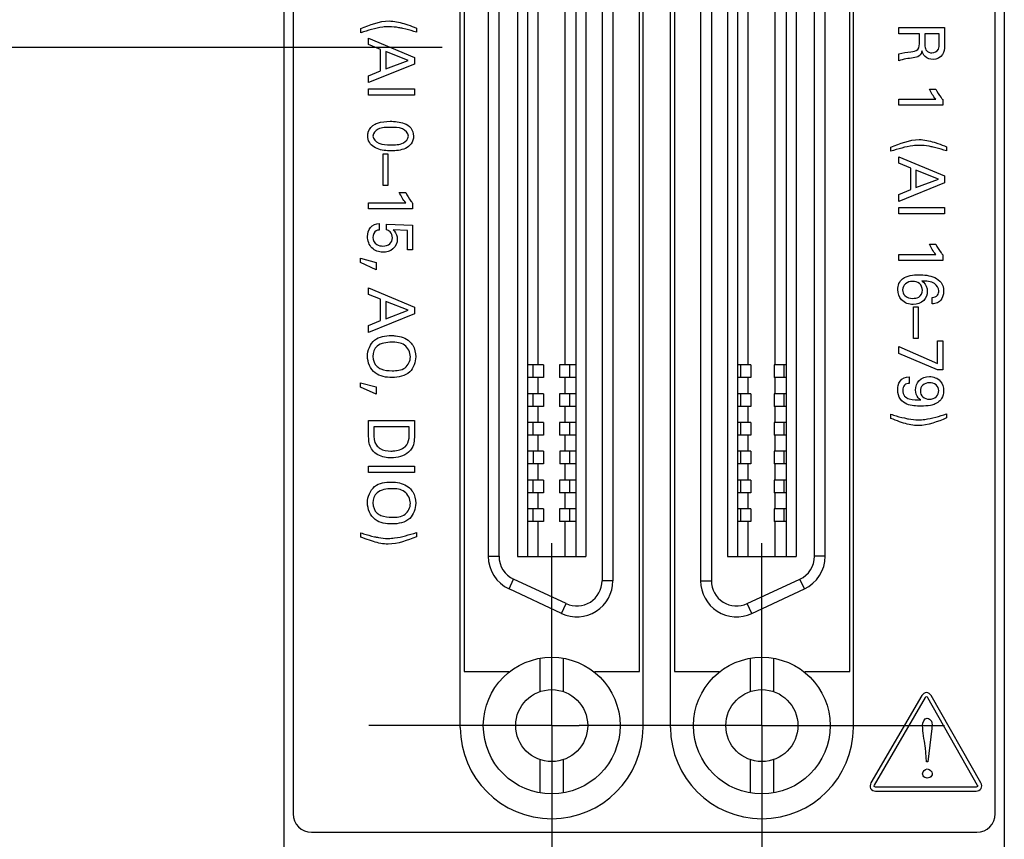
# Model space of a CAD drawing. Header units: inches. Extents: x 0.2 to 16.8, y 0.1 to 10.8.
# Tile 4 of 27: x 2.4 to 3.5, y 4.5 to 5.4. Entities that reach past the tile are written whole.
import ezdxf

# ---------------------------------------------------------------- set-up
doc = ezdxf.new("R2010")
doc.units = ezdxf.units.IN
doc.header["$LTSCALE"] = 0.935
doc.header["$MEASUREMENT"] = 0
doc.linetypes.add('CENTER', pattern=[0.6, 0.375, -0.075, 0.075, -0.075])
doc.layers.get('0').update_dxf_attribs({"linetype": 'CONTINUOUS'})
for name, color, linetype in [('02___PRT_ALL_AXES', 7, 'CONTINUOUS'), ('DEFAULT_1', 7, 'CENTER'), ('DIMENSIONS', 7, 'CONTINUOUS')]:
    doc.layers.add(name, color=color, linetype=linetype)
doc.styles.get("Standard").update_dxf_attribs({"font": 'txt', "width": 0.8})
doc.dimstyles.new('DIMSTYLE_1', dxfattribs={"dimtxt": 0.125, "dimasz": 0.18, "dimexe": 0.125, "dimexo": 0.0625, "dimgap": 0.0625, "dimtad": 0, "dimtih": 1, "dimtoh": 1, "dimzin": 4, "dimdsep": 46, "dimtxsty": 'STANDARD', "dimblk": '_FILLED', "dimblk1": '_FILLED', "dimblk2": '_FILLED', "dimcen": 0.09, "dimadec": 0, "dimazin": 0, "dimtp": 0.001, "dimtm": 0.001, "dimtfac": 1, "dimtofl": 0, "dimtmove": 0, "dimatfit": 3, "dimldrblk": '_FILLED', "dimfxl": 1, "dimtolj": 1, "dimtzin": 4, "dimarcsym": 0})

# ---------------------------------------------------------------- blocks, each defined once
blk = doc.blocks.new('_FILLED')
at = {"color": 0, "linetype": 'BYBLOCK'}
blk.add_solid([(0, 0), (-1, 0.1736), (-1, -0.1736)], dxfattribs=at)
blk = doc.blocks.new('*D11')
at = {"layer": 'DIMENSIONS', "color": 2, "linetype": 'CONTINUOUS'}
for p, q in [((2.901, 7.084), (1.8141, 7.084)), ((1.9391, 7.084), (1.9391, 6.3459)), ((1.9391, 5.3578), (1.9391, 6.0959)), ((2.892, 5.3578), (1.8141, 5.3578))]:
    blk.add_line(p, q, dxfattribs=at)
at = {"layer": 'DIMENSIONS', "color": 2, "linetype": 'CONTINUOUS', "xscale": 0.18, "yscale": 0.18, "zscale": 0.18}
for p, rotation in [((1.9391, 7.084), 90), ((1.9391, 5.3578), 270)]:
    blk.add_blockref('_FILLED', p, dxfattribs=dict(at, rotation=rotation))
at = {"layer": 'DIMENSIONS', "color": 2, "linetype": 'CONTINUOUS', "insert": (1.9391, 6.2834), "char_height": 0.125, "width": 1.125, "attachment_point": 2, "line_spacing_factor": 0.9}
blk.add_mtext('1.73{\\Ftxt.shx;\\W1.000000;\\H0.125000; }[43.8]', dxfattribs=at)
blk = doc.blocks.new('*D12')
at = {"layer": 'DIMENSIONS', "color": 2, "linetype": 'CONTINUOUS'}
for p, q in [((2.892, 5.3578), (1.0641, 5.3578)), ((1.1891, 5.3578), (1.1891, 4.5446)), ((1.1891, 3.4814), (1.1891, 4.2946)), ((2.6567, 3.4814), (1.0641, 3.4814))]:
    blk.add_line(p, q, dxfattribs=at)
at = {"layer": 'DIMENSIONS', "color": 2, "linetype": 'CONTINUOUS', "xscale": 0.18, "yscale": 0.18, "zscale": 0.18}
for p, rotation in [((1.1891, 5.3578), 90), ((1.1891, 3.4814), 270)]:
    blk.add_blockref('_FILLED', p, dxfattribs=dict(at, rotation=rotation))
at = {"layer": 'DIMENSIONS', "color": 2, "linetype": 'CONTINUOUS', "insert": (1.1891, 4.4821), "char_height": 0.125, "width": 1.125, "attachment_point": 2, "line_spacing_factor": 0.9}
blk.add_mtext('1.88{\\Ftxt.shx;\\W1.000000;\\H0.125000; }[47.7]', dxfattribs=at)

msp = doc.modelspace()

# ---------------------------------------------------------------- linework, layer by layer
at = {"color": 7, "linetype": 'CONTINUOUS'}
for p, q in [((2.7192, 3.4814), (2.7192, 8.6191)), ((3.5072, 3.4814), (3.5072, 8.6191)), ((2.7292, 8.5891), (2.7292, 4.5191)), ((3.4972, 4.5191), (3.4972, 8.5891)), ((2.912, 4.6138), (2.912, 6.0988)), ((3.112, 4.6138), (3.112, 6.0988)), ((3.142, 4.6138), (3.142, 6.0988)), ((3.342, 4.6138), (3.342, 6.0988)), ((3.0671, 5.9415), (3.0671, 4.7742)), ((3.0789, 5.9415), (3.0789, 4.7742)), ((3.1749, 5.9415), (3.1749, 4.7742)), ((3.1868, 5.9415), (3.1868, 4.7742)), ((2.9427, 4.801), (2.9427, 5.9147)), ((2.9545, 4.801), (2.9545, 5.9147)), ((2.9746, 5.9149), (2.9746, 4.8007)), ((2.9854, 5.9149), (2.9854, 4.8007)), ((3.0385, 5.9149), (3.0385, 4.8007)), ((3.0494, 5.9149), (3.0494, 4.8007)), ((3.2045, 5.9149), (3.2045, 4.8007)), ((3.2153, 5.9149), (3.2153, 4.8007)), ((3.2684, 5.9149), (3.2684, 4.8007)), ((3.2793, 5.9149), (3.2793, 4.8007)), ((3.2994, 4.801), (3.2994, 5.9147)), ((3.3112, 4.801), (3.3112, 5.9147)), ((2.9972, 5.0104), (2.9972, 5.7053)), ((3.0267, 5.0104), (3.0267, 5.7053)), ((3.2271, 5.0104), (3.2271, 5.7053)), ((3.2566, 5.0104), (3.2566, 5.7053)), ((3.003, 5.0104), (2.9854, 5.0104)), ((2.9919, 4.9966), (2.9919, 5.0104)), ((3.003, 5.0104), (3.003, 4.9966)), ((3.0385, 5.0104), (3.0207, 5.0104)), ((3.0207, 5.0104), (3.0207, 4.9966)), ((3.0318, 4.9966), (3.0318, 5.0104)), ((3.2299, 5.0104), (3.2153, 5.0104)), ((3.2188, 4.9966), (3.2188, 5.0104)), ((3.2299, 5.0104), (3.2299, 4.9966)), ((3.2684, 5.0104), (3.2555, 5.0104)), ((3.2555, 5.0104), (3.2555, 4.9966)), ((3.2665, 4.9966), (3.2665, 5.0104)), ((3.003, 4.9966), (2.9854, 4.9966)), ((2.9972, 4.9789), (2.9972, 4.9966)), ((3.0385, 4.9966), (3.0207, 4.9966)), ((3.0267, 4.9789), (3.0267, 4.9966)), ((3.2299, 4.9966), (3.2153, 4.9966)), ((3.2271, 4.9789), (3.2271, 4.9966)), ((3.2684, 4.9966), (3.2555, 4.9966)), ((3.2566, 4.9789), (3.2566, 4.9966)), ((3.003, 4.9789), (2.9854, 4.9789)), ((2.9919, 4.9651), (2.9919, 4.9789)), ((3.003, 4.9789), (3.003, 4.9651)), ((3.0385, 4.9789), (3.0207, 4.9789)), ((3.0207, 4.9789), (3.0207, 4.9651)), ((3.0318, 4.9651), (3.0318, 4.9789)), ((3.2299, 4.9789), (3.2153, 4.9789)), ((3.2188, 4.9651), (3.2188, 4.9789)), ((3.2299, 4.9789), (3.2299, 4.9651)), ((3.2684, 4.9789), (3.2555, 4.9789)), ((3.2555, 4.9789), (3.2555, 4.9651)), ((3.2665, 4.9651), (3.2665, 4.9789)), ((3.003, 4.9651), (2.9854, 4.9651)), ((2.9972, 4.9474), (2.9972, 4.9651)), ((3.0385, 4.9651), (3.0207, 4.9651)), ((3.0267, 4.9474), (3.0267, 4.9651)), ((3.2299, 4.9651), (3.2153, 4.9651)), ((3.2271, 4.9474), (3.2271, 4.9651)), ((3.2684, 4.9651), (3.2555, 4.9651)), ((3.2566, 4.9474), (3.2566, 4.9651)), ((3.003, 4.9474), (2.9854, 4.9474)), ((2.9919, 4.9336), (2.9919, 4.9474)), ((3.003, 4.9474), (3.003, 4.9336)), ((3.0385, 4.9474), (3.0207, 4.9474)), ((3.0207, 4.9474), (3.0207, 4.9336)), ((3.0318, 4.9336), (3.0318, 4.9474)), ((3.2299, 4.9474), (3.2153, 4.9474)), ((3.2188, 4.9336), (3.2188, 4.9474)), ((3.2299, 4.9474), (3.2299, 4.9336)), ((3.2684, 4.9474), (3.2555, 4.9474)), ((3.2555, 4.9474), (3.2555, 4.9336)), ((3.2665, 4.9336), (3.2665, 4.9474)), ((3.003, 4.9336), (2.9854, 4.9336)), ((2.9972, 4.9159), (2.9972, 4.9336)), ((3.0385, 4.9336), (3.0207, 4.9336)), ((3.0267, 4.9159), (3.0267, 4.9336)), ((3.2299, 4.9336), (3.2153, 4.9336)), ((3.2271, 4.9159), (3.2271, 4.9336)), ((3.2684, 4.9336), (3.2555, 4.9336)), ((3.2566, 4.9159), (3.2566, 4.9336)), ((3.0032, 4.9159), (2.9854, 4.9159)), ((2.9921, 4.9021), (2.9921, 4.9159)), ((3.0032, 4.9159), (3.0032, 4.9021)), ((3.0385, 4.9159), (3.0209, 4.9159)), ((3.0209, 4.9159), (3.0209, 4.9021)), ((3.032, 4.9021), (3.032, 4.9159)), ((3.2299, 4.9159), (3.2153, 4.9159)), ((3.2188, 4.9021), (3.2188, 4.9159)), ((3.2299, 4.9159), (3.2299, 4.9021)), ((3.2684, 4.9159), (3.2555, 4.9159)), ((3.2555, 4.9159), (3.2555, 4.9021)), ((3.2665, 4.9021), (3.2665, 4.9159)), ((3.0032, 4.9021), (2.9854, 4.9021)), ((2.9972, 4.8844), (2.9972, 4.9021)), ((3.0385, 4.9021), (3.0209, 4.9021)), ((3.0267, 4.8844), (3.0267, 4.9021)), ((3.2299, 4.9021), (3.2153, 4.9021)), ((3.2271, 4.8844), (3.2271, 4.9021)), ((3.2684, 4.9021), (3.2555, 4.9021)), ((3.2566, 4.8844), (3.2566, 4.9021)), ((3.003, 4.8844), (2.9854, 4.8844)), ((2.9919, 4.8706), (2.9919, 4.8844)), ((3.003, 4.8844), (3.003, 4.8706)), ((3.0385, 4.8844), (3.0207, 4.8844)), ((3.0207, 4.8844), (3.0207, 4.8706)), ((3.0318, 4.8706), (3.0318, 4.8844)), ((3.2299, 4.8844), (3.2153, 4.8844)), ((3.2188, 4.8706), (3.2188, 4.8844)), ((3.2299, 4.8844), (3.2299, 4.8706)), ((3.2684, 4.8844), (3.2555, 4.8844)), ((3.2555, 4.8844), (3.2555, 4.8706)), ((3.2665, 4.8706), (3.2665, 4.8844)), ((3.003, 4.8706), (2.9854, 4.8706)), ((2.9972, 4.8529), (2.9972, 4.8706)), ((3.0385, 4.8706), (3.0207, 4.8706)), ((3.0267, 4.8529), (3.0267, 4.8706)), ((3.2299, 4.8706), (3.2153, 4.8706)), ((3.2271, 4.8529), (3.2271, 4.8706)), ((3.2684, 4.8706), (3.2555, 4.8706)), ((3.2566, 4.8529), (3.2566, 4.8706)), ((3.003, 4.8529), (2.9854, 4.8529)), ((2.9919, 4.8391), (2.9919, 4.8529)), ((3.003, 4.8529), (3.003, 4.8391)), ((3.0385, 4.8529), (3.0207, 4.8529)), ((3.0207, 4.8529), (3.0207, 4.8391)), ((3.0318, 4.8391), (3.0318, 4.8529)), ((3.2299, 4.8529), (3.2153, 4.8529)), ((3.2188, 4.8391), (3.2188, 4.8529)), ((3.2299, 4.8529), (3.2299, 4.8391)), ((3.2684, 4.8529), (3.2555, 4.8529)), ((3.2555, 4.8529), (3.2555, 4.8391)), ((3.2665, 4.8391), (3.2665, 4.8529)), ((3.003, 4.8391), (2.9854, 4.8391)), ((2.9972, 4.8007), (2.9972, 4.8391)), ((3.0385, 4.8391), (3.0207, 4.8391)), ((3.0267, 4.8007), (3.0267, 4.8391)), ((3.2299, 4.8391), (3.2153, 4.8391)), ((3.2271, 4.8007), (3.2271, 4.8391)), ((3.2684, 4.8391), (3.2555, 4.8391)), ((3.2566, 4.8007), (3.2566, 4.8391)), ((2.9427, 4.801), (2.9545, 4.801)), ((2.9746, 4.8007), (3.0494, 4.8007)), ((3.2045, 4.8007), (3.2793, 4.8007)), ((3.3112, 4.801), (3.2994, 4.801)), ((2.9654, 4.7653), (2.9704, 4.776)), ((3.0279, 4.7492), (2.9704, 4.776)), ((3.0789, 4.7742), (3.0671, 4.7742)), ((3.1749, 4.7742), (3.1868, 4.7742)), ((3.226, 4.7492), (3.2834, 4.776)), ((3.2884, 4.7653), (3.2834, 4.776)), ((3.0229, 4.7385), (2.9654, 4.7653)), ((3.231, 4.7385), (3.2884, 4.7653)), ((3.0229, 4.7385), (3.0279, 4.7492)), ((3.231, 4.7385), (3.226, 4.7492)), ((2.9992, 4.6894), (2.9992, 4.6529)), ((3.0247, 4.6894), (3.0247, 4.6529)), ((3.2291, 4.6894), (3.2291, 4.6529)), ((3.2547, 4.6894), (3.2547, 4.6529)), ((2.9992, 4.5785), (2.9992, 4.542)), ((3.0247, 4.5785), (3.0247, 4.542)), ((3.2291, 4.5785), (3.2291, 4.542)), ((3.2547, 4.5785), (3.2547, 4.542)), ((2.7492, 4.4991), (3.4772, 4.4991))]:
    msp.add_line(p, q, dxfattribs=at)
at = {"color": 40, "linetype": 'CONTINUOUS'}
for p, q in [((2.8032, 5.3741), (2.8032, 5.3786)), ((2.864, 5.3791), (2.864, 5.3745)), ((3.3917, 5.3797), (3.4419, 5.3797)), ((3.3917, 5.3728), (3.3917, 5.3797)), ((3.4419, 5.3797), (3.4419, 5.3618)), ((2.8117, 5.3682), (2.8619, 5.3471)), ((2.8117, 5.3611), (2.8117, 5.3682)), ((3.4144, 5.3728), (3.3917, 5.3728)), ((3.4144, 5.3641), (3.4144, 5.3728)), ((3.436, 5.373), (3.4203, 5.373)), ((3.4203, 5.373), (3.4203, 5.362)), ((3.436, 5.362), (3.436, 5.373)), ((2.8248, 5.3557), (2.8117, 5.3611)), ((2.8248, 5.3324), (2.8248, 5.3557)), ((2.855, 5.3437), (2.8304, 5.3534)), ((2.8304, 5.3534), (2.8304, 5.3345)), ((2.8304, 5.3345), (2.855, 5.3437)), ((2.8619, 5.3471), (2.8619, 5.3397)), ((3.3917, 5.3434), (3.3917, 5.3508)), ((2.8619, 5.3397), (2.8117, 5.3194)), ((2.8117, 5.3269), (2.8248, 5.3324)), ((2.8117, 5.3194), (2.8117, 5.3269)), ((2.8117, 5.3126), (2.8619, 5.3126)), ((2.8117, 5.3056), (2.8117, 5.3126)), ((2.8619, 5.3126), (2.8619, 5.3056)), ((3.4253, 5.3124), (3.4322, 5.3124)), ((2.8619, 5.3056), (2.8117, 5.3056)), ((3.3917, 5.3012), (3.4322, 5.3012)), ((3.3917, 5.2946), (3.3917, 5.3012)), ((3.4398, 5.3008), (3.4398, 5.2946)), ((3.4398, 5.2946), (3.3917, 5.2946)), ((3.3831, 5.2443), (3.3831, 5.2488)), ((3.444, 5.2493), (3.444, 5.2447)), ((2.8278, 5.2415), (2.8328, 5.2415)), ((2.8278, 5.2067), (2.8278, 5.2415)), ((2.8328, 5.2415), (2.8328, 5.2067)), ((3.3917, 5.2384), (3.4419, 5.2173)), ((3.3917, 5.2313), (3.3917, 5.2384)), ((3.4048, 5.2258), (3.3917, 5.2313)), ((3.4048, 5.2025), (3.4048, 5.2258)), ((3.435, 5.2139), (3.4104, 5.2236)), ((3.4104, 5.2236), (3.4104, 5.2046)), ((3.4104, 5.2046), (3.435, 5.2139)), ((3.4419, 5.2173), (3.4419, 5.2098)), ((2.8328, 5.2067), (2.8278, 5.2067)), ((3.4419, 5.2098), (3.3917, 5.1895)), ((2.8453, 5.1991), (2.8523, 5.1991)), ((3.3917, 5.1971), (3.4048, 5.2025)), ((3.3917, 5.1895), (3.3917, 5.1971)), ((2.8117, 5.1879), (2.8523, 5.1879)), ((2.8117, 5.1813), (2.8117, 5.1879)), ((2.8598, 5.1813), (2.8117, 5.1813)), ((2.8598, 5.1875), (2.8598, 5.1813)), ((3.3917, 5.1828), (3.4419, 5.1828)), ((3.3917, 5.1758), (3.3917, 5.1828)), ((3.4419, 5.1828), (3.4419, 5.1758)), ((3.4419, 5.1758), (3.3917, 5.1758)), ((2.8231, 5.1653), (2.8231, 5.1581)), ((2.8312, 5.1647), (2.8598, 5.1634)), ((2.8312, 5.1584), (2.8312, 5.1647)), ((2.8598, 5.1634), (2.8598, 5.1364)), ((2.8542, 5.1575), (2.8386, 5.1584)), ((2.8542, 5.1364), (2.8542, 5.1575)), ((3.4253, 5.1426), (3.4322, 5.1426)), ((2.8598, 5.1364), (2.8542, 5.1364)), ((3.3917, 5.1314), (3.4322, 5.1314)), ((3.3917, 5.1248), (3.3917, 5.1314)), ((3.4398, 5.131), (3.4398, 5.1248)), ((2.803, 5.1272), (2.8201, 5.1227)), ((2.803, 5.1225), (2.803, 5.1272)), ((2.8201, 5.1147), (2.803, 5.1225)), ((2.8201, 5.1227), (2.8201, 5.1147)), ((3.4398, 5.1248), (3.3917, 5.1248)), ((2.8117, 5.0948), (2.8619, 5.0737)), ((2.8117, 5.0877), (2.8117, 5.0948)), ((2.8248, 5.0823), (2.8117, 5.0877)), ((3.4284, 5.0773), (3.4284, 5.0844)), ((2.8248, 5.059), (2.8248, 5.0823)), ((2.855, 5.0703), (2.8304, 5.08)), ((2.8304, 5.08), (2.8304, 5.061)), ((2.8619, 5.0737), (2.8619, 5.0663)), ((3.4078, 5.0741), (3.4128, 5.0741)), ((3.4078, 5.0393), (3.4078, 5.0741)), ((3.4128, 5.0741), (3.4128, 5.0393)), ((2.8619, 5.0663), (2.8117, 5.046)), ((2.8304, 5.061), (2.855, 5.0703)), ((2.8117, 5.0535), (2.8248, 5.059)), ((2.8117, 5.046), (2.8117, 5.0535)), ((3.3917, 5.0307), (3.434, 5.0122)), ((3.3917, 5.0228), (3.3917, 5.0307)), ((3.4128, 5.0393), (3.4078, 5.0393)), ((3.434, 5.037), (3.4398, 5.037)), ((3.434, 5.0122), (3.434, 5.037)), ((3.4398, 5.037), (3.4398, 5.0052)), ((3.434, 5.0052), (3.3917, 5.0228)), ((3.4398, 5.0052), (3.434, 5.0052)), ((2.803, 4.991), (2.8201, 4.9866)), ((2.803, 4.9863), (2.803, 4.991)), ((3.4032, 4.9976), (3.4032, 4.9903)), ((2.8201, 4.9785), (2.803, 4.9863)), ((2.8201, 4.9866), (2.8201, 4.9785)), ((3.3831, 4.9519), (3.3831, 4.9565)), ((3.444, 4.9569), (3.444, 4.9524)), ((2.8117, 4.9497), (2.8619, 4.9497)), ((2.8117, 4.9356), (2.8117, 4.9497)), ((2.8619, 4.9497), (2.8619, 4.9352)), ((2.8561, 4.9427), (2.8174, 4.9427)), ((2.8174, 4.9427), (2.8174, 4.9359)), ((2.8561, 4.9344), (2.8561, 4.9427)), ((2.8117, 4.8995), (2.8619, 4.8995)), ((2.8117, 4.8926), (2.8117, 4.8995)), ((2.8619, 4.8926), (2.8117, 4.8926)), ((2.8619, 4.8995), (2.8619, 4.8926)), ((2.8032, 4.822), (2.8032, 4.8266)), ((2.864, 4.827), (2.864, 4.8225)), ((3.417, 4.6486), (3.3613, 4.5529)), ((3.3652, 4.5507), (3.4208, 4.6464)), ((3.4233, 4.6464), (3.4776, 4.5507)), ((3.4815, 4.5529), (3.4271, 4.6485)), ((3.4278, 4.6126), (3.4235, 4.576)), ((3.4222, 4.576), (3.4214, 4.5863)), ((3.4235, 4.576), (3.4222, 4.576)), ((3.4763, 4.5485), (3.3664, 4.5485)), ((3.3664, 4.5441), (3.4763, 4.5441))]:
    msp.add_line(p, q, dxfattribs=at)
at = {"color": 7, "linetype": 'CONTINUOUS'}
for centre, radius in [((3.012, 4.6157), 0.0748), ((3.2419, 4.6157), 0.0748), ((3.012, 4.6157), 0.0394), ((3.2419, 4.6157), 0.0394)]:
    msp.add_circle(centre, radius, dxfattribs=at)
for centre, radius, start, end in [((2.982, 4.801), 0.0394, 180, 245), ((2.982, 4.801), 0.0276, 180, 245), ((3.2718, 4.801), 0.0276, 295, 360), ((3.2718, 4.801), 0.0394, 295, 360), ((3.0395, 4.7742), 0.0394, 245, 360), ((3.0395, 4.7742), 0.0276, 245, 360), ((3.2143, 4.7742), 0.0394, 180, 295), ((3.2143, 4.7742), 0.0276, 180, 295), ((3.012, 4.6138), 0.1, 180, 360), ((3.242, 4.6138), 0.1, 180, 360), ((2.7492, 4.5191), 0.02, 180, 270), ((3.4772, 4.5191), 0.02, 270, 360)]:
    msp.add_arc(centre, radius, start, end, dxfattribs=at)
at = {"color": 40, "linetype": 'CONTINUOUS'}
for points in [[(2.8032, 5.3786), (2.8131, 5.3827), (2.8234, 5.3869), (2.8341, 5.3869)], [(2.8341, 5.3869), (2.8396, 5.3869), (2.8451, 5.3856), (2.8503, 5.3841)], [(3.4204, 5.3482), (3.4188, 5.3498), (3.4177, 5.352), (3.4171, 5.3541)], [(3.3917, 5.3508), (3.396, 5.3522), (3.4005, 5.3525), (3.405, 5.3531)], [(3.4075, 5.3465), (3.4021, 5.3459), (3.3968, 5.3451), (3.3917, 5.3434)], [(3.4293, 5.3447), (3.4261, 5.3447), (3.4227, 5.346), (3.4204, 5.3482)], [(3.4395, 5.3502), (3.4375, 5.347), (3.4332, 5.3447), (3.4293, 5.3447)], [(3.4322, 5.3012), (3.4294, 5.3046), (3.4271, 5.3085), (3.4253, 5.3124)], [(3.3831, 5.2488), (3.393, 5.2528), (3.4034, 5.2571), (3.4141, 5.2571)], [(3.4141, 5.2571), (3.4196, 5.2571), (3.425, 5.2558), (3.4303, 5.2542)], [(2.8523, 5.1879), (2.8494, 5.1913), (2.8472, 5.1952), (2.8453, 5.1991)], [(2.8352, 5.1562), (2.8341, 5.1572), (2.8327, 5.1579), (2.8312, 5.1584)], [(2.8377, 5.1497), (2.8377, 5.152), (2.8369, 5.1545), (2.8352, 5.1562)], [(3.4322, 5.1314), (3.4294, 5.1348), (3.4271, 5.1387), (3.4253, 5.1426)], [(3.3959, 5.1048), (3.4007, 5.1084), (3.4075, 5.1092), (3.4136, 5.1092)], [(3.3906, 5.0929), (3.3906, 5.0972), (3.3924, 5.1022), (3.3959, 5.1048)], [(2.821, 5.0309), (2.8179, 5.0284), (2.8165, 5.0238), (2.8165, 5.0197)], [(2.8369, 5.0353), (2.8314, 5.0353), (2.8253, 5.0343), (2.821, 5.0309)], [(2.8165, 5.0197), (2.8165, 5.0157), (2.818, 5.0112), (2.821, 5.0086)], [(3.4131, 4.9441), (3.4076, 4.9441), (3.4022, 4.9453), (3.3969, 4.9469)], [(3.444, 4.9524), (3.4341, 4.9484), (3.4238, 4.9441), (3.4131, 4.9441)], [(2.8174, 4.9359), (2.8174, 4.9314), (2.8175, 4.9264), (2.8202, 4.9228)], [(2.8554, 4.9149), (2.8503, 4.9106), (2.8431, 4.9087), (2.8364, 4.9087)], [(2.821, 4.8705), (2.8179, 4.868), (2.8165, 4.8634), (2.8165, 4.8594)], [(2.8369, 4.875), (2.8314, 4.875), (2.8253, 4.874), (2.821, 4.8705)], [(2.8165, 4.8594), (2.8165, 4.8554), (2.818, 4.8509), (2.821, 4.8483)], [(2.8331, 4.8143), (2.8277, 4.8143), (2.8222, 4.8155), (2.8169, 4.8171)], [(2.864, 4.8225), (2.8541, 4.8185), (2.8438, 4.8143), (2.8331, 4.8143)], [(3.4221, 4.6519), (3.4201, 4.652), (3.418, 4.6503), (3.417, 4.6486)], [(3.4208, 4.6464), (3.4211, 4.6469), (3.4215, 4.6475), (3.4221, 4.6475)], [(3.4271, 4.6485), (3.4262, 4.6503), (3.4241, 4.6519), (3.4221, 4.6519)], [(3.4221, 4.6475), (3.4227, 4.6475), (3.423, 4.6468), (3.4233, 4.6464)], [(3.4178, 4.6158), (3.4178, 4.6189), (3.4196, 4.6238), (3.4228, 4.6238)], [(3.4178, 4.5631), (3.4178, 4.5656), (3.4205, 4.5683), (3.4229, 4.5683)], [(3.4229, 4.5683), (3.4254, 4.5683), (3.4282, 4.5656), (3.4282, 4.5631)], [(3.3613, 4.5529), (3.3603, 4.5511), (3.3599, 4.5486), (3.3609, 4.5468)], [(3.3609, 4.5468), (3.3619, 4.545), (3.3644, 4.5441), (3.3664, 4.5441)], [(3.3648, 4.549), (3.3645, 4.5495), (3.3649, 4.5502), (3.3652, 4.5507)], [(3.3664, 4.5485), (3.3658, 4.5485), (3.365, 4.5485), (3.3648, 4.549)], [(3.478, 4.549), (3.4777, 4.5485), (3.4769, 4.5485), (3.4763, 4.5485)], [(3.4763, 4.5441), (3.4783, 4.5441), (3.4808, 4.545), (3.4818, 4.5468)], [(3.4776, 4.5507), (3.4779, 4.5502), (3.4783, 4.5495), (3.478, 4.549)], [(3.4818, 4.5468), (3.4828, 4.5486), (3.4825, 4.5511), (3.4815, 4.5529)]]:
    msp.add_open_spline(points, degree=3, dxfattribs=at)
for points, knots in [([(2.8343, 5.3806), (2.8319, 5.3806), (2.8212, 5.3799), (2.811, 5.3765), (2.8032, 5.3741)], [0, 0, 0, 0, 0.225494, 1, 1, 1, 1]), ([(2.8493, 5.3786), (2.8478, 5.379), (2.8428, 5.38), (2.8378, 5.3806), (2.8343, 5.3806)], [0, 0, 0, 0, 0.298985, 1, 1, 1, 1]), ([(2.864, 5.3745), (2.8631, 5.3748), (2.8582, 5.3764), (2.8533, 5.3778), (2.8493, 5.3786)], [0, 0, 0, 0, 0.192917, 1, 1, 1, 1]), ([(2.8503, 5.3841), (2.8518, 5.3836), (2.8564, 5.3821), (2.8609, 5.3803), (2.864, 5.3791)], [0, 0, 0, 0, 0.315363, 1, 1, 1, 1]), ([(3.405, 5.3531), (3.4076, 5.3534), (3.4141, 5.3545), (3.4144, 5.3612), (3.4144, 5.3641)], [0, 0, 0, 0, 0.479711, 1, 1, 1, 1]), ([(3.4171, 5.3541), (3.4166, 5.3522), (3.4147, 5.3477), (3.4098, 5.3468), (3.4075, 5.3465)], [0, 0, 0, 0, 0.463607, 1, 1, 1, 1]), ([(3.4203, 5.362), (3.4203, 5.3616), (3.4203, 5.3594), (3.4204, 5.357), (3.4214, 5.3554)], [0, 0, 0, 0, 0.162293, 1, 1, 1, 1]), ([(3.4214, 5.3554), (3.4216, 5.3551), (3.423, 5.353), (3.4258, 5.352), (3.4279, 5.352)], [0, 0, 0, 0, 0.15404, 1, 1, 1, 1]), ([(3.4279, 5.352), (3.4306, 5.352), (3.436, 5.3548), (3.436, 5.3599), (3.436, 5.362)], [0, 0, 0, 0, 0.570835, 1, 1, 1, 1]), ([(3.4419, 5.3618), (3.4419, 5.361), (3.4418, 5.3571), (3.4412, 5.3529), (3.4395, 5.3502)], [0, 0, 0, 0, 0.200024, 1, 1, 1, 1]), ([(3.4322, 5.3124), (3.4339, 5.3092), (3.4363, 5.3052), (3.4392, 5.3015), (3.4398, 5.3008)], [0, 0, 0, 0, 0.787414, 1, 1, 1, 1]), ([(2.8107, 5.2611), (2.8107, 5.2626), (2.8114, 5.2678), (2.8154, 5.2723), (2.8188, 5.2739)], [0, 0, 0, 0, 0.284713, 1, 1, 1, 1]), ([(2.8356, 5.2704), (2.831, 5.2704), (2.8231, 5.271), (2.8165, 5.2641), (2.8165, 5.261)], [0, 0, 0, 0, 0.596546, 1, 1, 1, 1]), ([(2.8188, 5.2739), (2.8196, 5.2744), (2.8248, 5.2766), (2.8306, 5.2771), (2.8352, 5.2771)], [0, 0, 0, 0, 0.174761, 1, 1, 1, 1]), ([(2.8352, 5.2771), (2.8404, 5.2771), (2.8487, 5.2764), (2.8589, 5.2705), (2.8608, 5.2641), (2.8608, 5.2609)], [0, 0, 0, 0, 0.464378, 0.719487, 1, 1, 1, 1]), ([(2.8552, 5.2609), (2.8552, 5.2643), (2.8478, 5.271), (2.84, 5.2704), (2.8356, 5.2704)], [0, 0, 0, 0, 0.439199, 1, 1, 1, 1]), ([(2.8144, 5.2515), (2.8137, 5.2523), (2.8116, 5.2551), (2.8107, 5.2587), (2.8107, 5.2611)], [0, 0, 0, 0, 0.31239, 1, 1, 1, 1]), ([(2.8165, 5.261), (2.8165, 5.2577), (2.8237, 5.2511), (2.8314, 5.2515), (2.8357, 5.2515)], [0, 0, 0, 0, 0.436661, 1, 1, 1, 1]), ([(2.8357, 5.2515), (2.8404, 5.2515), (2.8486, 5.2507), (2.8552, 5.2578), (2.8552, 5.2609)], [0, 0, 0, 0, 0.60779, 1, 1, 1, 1]), ([(2.8608, 5.2609), (2.8608, 5.2579), (2.8593, 5.252), (2.8498, 5.2454), (2.8416, 5.2448), (2.8363, 5.2448)], [0, 0, 0, 0, 0.273473, 0.516228, 1, 1, 1, 1]), ([(2.8363, 5.2448), (2.8338, 5.2448), (2.8261, 5.2451), (2.818, 5.2477), (2.8144, 5.2515)], [0, 0, 0, 0, 0.330117, 1, 1, 1, 1]), ([(3.4142, 5.2508), (3.4118, 5.2508), (3.4012, 5.2501), (3.391, 5.2467), (3.3831, 5.2443)], [0, 0, 0, 0, 0.225471, 1, 1, 1, 1]), ([(3.4292, 5.2488), (3.4278, 5.2492), (3.4228, 5.2502), (3.4178, 5.2508), (3.4142, 5.2508)], [0, 0, 0, 0, 0.299058, 1, 1, 1, 1]), ([(3.444, 5.2447), (3.443, 5.245), (3.4382, 5.2466), (3.4332, 5.2479), (3.4292, 5.2488)], [0, 0, 0, 0, 0.192912, 1, 1, 1, 1]), ([(3.4303, 5.2542), (3.4317, 5.2538), (3.4363, 5.2523), (3.4409, 5.2505), (3.444, 5.2493)], [0, 0, 0, 0, 0.315352, 1, 1, 1, 1]), ([(2.8523, 5.1991), (2.8539, 5.1959), (2.8564, 5.1919), (2.8592, 5.1882), (2.8598, 5.1875)], [0, 0, 0, 0, 0.787385, 1, 1, 1, 1]), ([(2.8106, 5.151), (2.8106, 5.1545), (2.8124, 5.162), (2.8197, 5.1652), (2.8231, 5.1653)], [0, 0, 0, 0, 0.503259, 1, 1, 1, 1]), ([(2.8272, 5.1338), (2.823, 5.1338), (2.8136, 5.1371), (2.8106, 5.1465), (2.8106, 5.151)], [0, 0, 0, 0, 0.487273, 1, 1, 1, 1]), ([(2.8231, 5.1581), (2.8221, 5.1581), (2.8182, 5.1572), (2.8163, 5.1528), (2.8163, 5.1501)], [0, 0, 0, 0, 0.285027, 1, 1, 1, 1]), ([(2.8163, 5.1501), (2.8163, 5.1471), (2.8194, 5.1414), (2.8251, 5.1406), (2.8274, 5.1406)], [0, 0, 0, 0, 0.567445, 1, 1, 1, 1]), ([(2.8274, 5.1406), (2.83, 5.1406), (2.8357, 5.1418), (2.8377, 5.1473), (2.8377, 5.1497)], [0, 0, 0, 0, 0.527995, 1, 1, 1, 1]), ([(2.8386, 5.1584), (2.8391, 5.1579), (2.8417, 5.1552), (2.8431, 5.1513), (2.8431, 5.1482)], [0, 0, 0, 0, 0.171997, 1, 1, 1, 1]), ([(2.8431, 5.1482), (2.8431, 5.1443), (2.8396, 5.1359), (2.8311, 5.1338), (2.8272, 5.1338)], [0, 0, 0, 0, 0.505538, 1, 1, 1, 1]), ([(3.4322, 5.1426), (3.4339, 5.1394), (3.4363, 5.1354), (3.4392, 5.1317), (3.4398, 5.131)], [0, 0, 0, 0, 0.787863, 1, 1, 1, 1]), ([(3.4136, 5.1092), (3.4195, 5.1092), (3.4287, 5.1083), (3.439, 5.101), (3.4408, 5.0946), (3.4408, 5.0914)], [0, 0, 0, 0, 0.492485, 0.73438, 1, 1, 1, 1]), ([(3.4068, 5.1019), (3.404, 5.1019), (3.3985, 5.1004), (3.3959, 5.0951), (3.3959, 5.0926)], [0, 0, 0, 0, 0.528392, 1, 1, 1, 1]), ([(3.4176, 5.0923), (3.4176, 5.0949), (3.4151, 5.1005), (3.4094, 5.1019), (3.4068, 5.1019)], [0, 0, 0, 0, 0.504236, 1, 1, 1, 1]), ([(3.4168, 5.1024), (3.4174, 5.1019), (3.421, 5.0995), (3.4229, 5.0947), (3.4229, 5.0912)], [0, 0, 0, 0, 0.18109, 1, 1, 1, 1]), ([(3.4356, 5.0917), (3.4356, 5.0947), (3.4301, 5.1024), (3.4216, 5.1021), (3.4168, 5.1024)], [0, 0, 0, 0, 0.381983, 1, 1, 1, 1]), ([(3.4075, 5.0766), (3.4029, 5.0766), (3.3937, 5.0798), (3.3906, 5.0889), (3.3906, 5.0929)], [0, 0, 0, 0, 0.530779, 1, 1, 1, 1]), ([(3.3959, 5.0926), (3.3959, 5.0904), (3.3981, 5.0848), (3.4039, 5.0833), (3.4068, 5.0833)], [0, 0, 0, 0, 0.430347, 1, 1, 1, 1]), ([(3.4068, 5.0833), (3.4091, 5.0833), (3.4146, 5.0839), (3.4176, 5.0894), (3.4176, 5.0923)], [0, 0, 0, 0, 0.443818, 1, 1, 1, 1]), ([(3.4229, 5.0912), (3.4229, 5.0875), (3.4201, 5.0792), (3.4116, 5.0766), (3.4075, 5.0766)], [0, 0, 0, 0, 0.469648, 1, 1, 1, 1]), ([(3.4284, 5.0844), (3.4305, 5.0845), (3.4346, 5.086), (3.4356, 5.0901), (3.4356, 5.0917)], [0, 0, 0, 0, 0.554928, 1, 1, 1, 1]), ([(3.4408, 5.0914), (3.4408, 5.09), (3.4404, 5.0857), (3.4382, 5.0817), (3.4362, 5.0798)], [0, 0, 0, 0, 0.337129, 1, 1, 1, 1]), ([(3.4362, 5.0798), (3.4355, 5.0793), (3.4332, 5.0777), (3.4303, 5.0773), (3.4284, 5.0773)], [0, 0, 0, 0, 0.310019, 1, 1, 1, 1]), ([(2.8105, 5.0199), (2.8105, 5.0264), (2.816, 5.0406), (2.8302, 5.0426), (2.8365, 5.0426)], [0, 0, 0, 0, 0.507752, 1, 1, 1, 1]), ([(2.8365, 5.0426), (2.838, 5.0426), (2.8451, 5.0423), (2.8525, 5.0399), (2.8565, 5.0361)], [0, 0, 0, 0, 0.221545, 1, 1, 1, 1]), ([(2.8574, 5.0193), (2.8574, 5.0241), (2.8523, 5.0346), (2.8417, 5.0353), (2.8369, 5.0353)], [0, 0, 0, 0, 0.49644, 1, 1, 1, 1]), ([(2.8565, 5.0361), (2.8578, 5.0349), (2.8618, 5.0301), (2.8632, 5.0237), (2.8632, 5.0194)], [0, 0, 0, 0, 0.292828, 1, 1, 1, 1]), ([(2.8373, 4.9967), (2.831, 4.9967), (2.8165, 4.9988), (2.8105, 5.0132), (2.8105, 5.0199)], [0, 0, 0, 0, 0.485911, 1, 1, 1, 1]), ([(2.8632, 5.0194), (2.8632, 5.0135), (2.8584, 4.9995), (2.8441, 4.9967), (2.8373, 4.9967)], [0, 0, 0, 0, 0.467284, 1, 1, 1, 1]), ([(2.8374, 5.0041), (2.8423, 5.0041), (2.8527, 5.0047), (2.8574, 5.0149), (2.8574, 5.0193)], [0, 0, 0, 0, 0.525823, 1, 1, 1, 1]), ([(2.821, 5.0086), (2.8223, 5.0076), (2.8274, 5.0048), (2.8333, 5.0041), (2.8374, 5.0041)], [0, 0, 0, 0, 0.282173, 1, 1, 1, 1]), ([(3.3906, 4.9831), (3.3906, 4.9864), (3.3917, 4.9941), (3.3994, 4.9975), (3.4032, 4.9976)], [0, 0, 0, 0, 0.470124, 1, 1, 1, 1]), ([(3.4032, 4.9903), (3.4014, 4.9903), (3.397, 4.9891), (3.3961, 4.9846), (3.3961, 4.9826)], [0, 0, 0, 0, 0.466166, 1, 1, 1, 1]), ([(3.41, 4.983), (3.41, 4.9867), (3.4127, 4.9949), (3.4211, 4.9977), (3.4252, 4.9977)], [0, 0, 0, 0, 0.471217, 1, 1, 1, 1]), ([(3.4251, 4.9909), (3.4226, 4.9909), (3.4171, 4.9895), (3.4153, 4.9841), (3.4153, 4.9818)], [0, 0, 0, 0, 0.523432, 1, 1, 1, 1]), ([(3.4355, 4.9823), (3.4355, 4.9846), (3.433, 4.9899), (3.4277, 4.9909), (3.4251, 4.9909)], [0, 0, 0, 0, 0.481811, 1, 1, 1, 1]), ([(3.4252, 4.9977), (3.4295, 4.9977), (3.4383, 4.9947), (3.4407, 4.986), (3.4407, 4.9823)], [0, 0, 0, 0, 0.535342, 1, 1, 1, 1]), ([(3.416, 4.9654), (3.4108, 4.9654), (3.4024, 4.9657), (3.3922, 4.9726), (3.3906, 4.9796), (3.3906, 4.9831)], [0, 0, 0, 0, 0.443775, 0.695717, 1, 1, 1, 1]), ([(3.3961, 4.9826), (3.3961, 4.9804), (3.3974, 4.9759), (3.4053, 4.9719), (3.4118, 4.9721), (3.416, 4.9723)], [0, 0, 0, 0, 0.255348, 0.491927, 1, 1, 1, 1]), ([(3.416, 4.9723), (3.4149, 4.9728), (3.4114, 4.9754), (3.41, 4.98), (3.41, 4.983)], [0, 0, 0, 0, 0.287747, 1, 1, 1, 1]), ([(3.4153, 4.9818), (3.4153, 4.9795), (3.4173, 4.9743), (3.4226, 4.973), (3.4251, 4.973)], [0, 0, 0, 0, 0.483752, 1, 1, 1, 1]), ([(3.4251, 4.973), (3.4278, 4.973), (3.4334, 4.9746), (3.4355, 4.98), (3.4355, 4.9823)], [0, 0, 0, 0, 0.546507, 1, 1, 1, 1]), ([(3.4407, 4.9823), (3.4407, 4.9793), (3.4391, 4.9721), (3.4327, 4.9679), (3.4289, 4.9668)], [0, 0, 0, 0, 0.431418, 1, 1, 1, 1]), ([(3.4289, 4.9668), (3.4281, 4.9666), (3.4239, 4.9655), (3.4195, 4.9654), (3.416, 4.9654)], [0, 0, 0, 0, 0.184283, 1, 1, 1, 1]), ([(3.3831, 4.9565), (3.3841, 4.9562), (3.389, 4.9546), (3.3939, 4.9532), (3.3979, 4.9524)], [0, 0, 0, 0, 0.194605, 1, 1, 1, 1]), ([(3.413, 4.9504), (3.4153, 4.9504), (3.4259, 4.9511), (3.4361, 4.9545), (3.444, 4.9569)], [0, 0, 0, 0, 0.224673, 1, 1, 1, 1]), ([(3.3969, 4.9469), (3.3954, 4.9474), (3.3908, 4.9489), (3.3863, 4.9506), (3.3831, 4.9519)], [0, 0, 0, 0, 0.314426, 1, 1, 1, 1]), ([(3.3979, 4.9524), (3.3994, 4.952), (3.4044, 4.951), (3.4094, 4.9504), (3.413, 4.9504)], [0, 0, 0, 0, 0.297443, 1, 1, 1, 1]), ([(2.8158, 4.9171), (2.8129, 4.9206), (2.8117, 4.9275), (2.8117, 4.9338), (2.8117, 4.9356)], [0, 0, 0, 0, 0.722035, 1, 1, 1, 1]), ([(2.8518, 4.921), (2.8542, 4.9233), (2.8561, 4.9283), (2.8561, 4.933), (2.8561, 4.9344)], [0, 0, 0, 0, 0.70424, 1, 1, 1, 1]), ([(2.8619, 4.9352), (2.8619, 4.9299), (2.8617, 4.922), (2.8569, 4.9162), (2.8554, 4.9149)], [0, 0, 0, 0, 0.728958, 1, 1, 1, 1]), ([(2.8202, 4.9228), (2.8213, 4.9213), (2.8258, 4.9172), (2.8321, 4.9162), (2.8361, 4.9162)], [0, 0, 0, 0, 0.313224, 1, 1, 1, 1]), ([(2.8364, 4.9087), (2.8339, 4.9087), (2.8264, 4.9094), (2.819, 4.9131), (2.8158, 4.9171)], [0, 0, 0, 0, 0.326767, 1, 1, 1, 1]), ([(2.8361, 4.9162), (2.837, 4.9162), (2.8424, 4.9164), (2.8483, 4.9179), (2.8518, 4.921)], [0, 0, 0, 0, 0.15189, 1, 1, 1, 1]), ([(2.8105, 4.8596), (2.8105, 4.8661), (2.816, 4.8803), (2.8302, 4.8823), (2.8365, 4.8823)], [0, 0, 0, 0, 0.507876, 1, 1, 1, 1]), ([(2.8365, 4.8823), (2.838, 4.8823), (2.8451, 4.882), (2.8525, 4.8795), (2.8565, 4.8758)], [0, 0, 0, 0, 0.221508, 1, 1, 1, 1]), ([(2.8574, 4.859), (2.8574, 4.8637), (2.8523, 4.8742), (2.8417, 4.875), (2.8369, 4.875)], [0, 0, 0, 0, 0.496514, 1, 1, 1, 1]), ([(2.8565, 4.8758), (2.8578, 4.8746), (2.8618, 4.8698), (2.8632, 4.8634), (2.8632, 4.859)], [0, 0, 0, 0, 0.292807, 1, 1, 1, 1]), ([(2.8373, 4.8364), (2.831, 4.8364), (2.8165, 4.8384), (2.8105, 4.8529), (2.8105, 4.8596)], [0, 0, 0, 0, 0.485903, 1, 1, 1, 1]), ([(2.8632, 4.859), (2.8632, 4.8531), (2.8584, 4.8391), (2.8441, 4.8364), (2.8373, 4.8364)], [0, 0, 0, 0, 0.467269, 1, 1, 1, 1]), ([(2.8374, 4.8437), (2.8423, 4.8437), (2.8527, 4.8444), (2.8574, 4.8546), (2.8574, 4.859)], [0, 0, 0, 0, 0.525823, 1, 1, 1, 1]), ([(2.821, 4.8483), (2.8223, 4.8473), (2.8274, 4.8444), (2.8333, 4.8437), (2.8374, 4.8437)], [0, 0, 0, 0, 0.282158, 1, 1, 1, 1]), ([(2.8032, 4.8266), (2.8041, 4.8263), (2.809, 4.8248), (2.814, 4.8234), (2.818, 4.8225)], [0, 0, 0, 0, 0.194567, 1, 1, 1, 1]), ([(2.833, 4.8206), (2.8354, 4.8206), (2.846, 4.8213), (2.8561, 4.8247), (2.864, 4.827)], [0, 0, 0, 0, 0.224702, 1, 1, 1, 1]), ([(2.8169, 4.8171), (2.8155, 4.8176), (2.8108, 4.8191), (2.8063, 4.8208), (2.8032, 4.822)], [0, 0, 0, 0, 0.314403, 1, 1, 1, 1]), ([(2.818, 4.8225), (2.8194, 4.8222), (2.8244, 4.8211), (2.8294, 4.8206), (2.833, 4.8206)], [0, 0, 0, 0, 0.297429, 1, 1, 1, 1]), ([(3.4228, 4.6238), (3.4246, 4.6238), (3.429, 4.6202), (3.4281, 4.6153), (3.4278, 4.6126)], [0, 0, 0, 0, 0.411889, 1, 1, 1, 1]), ([(3.4214, 4.5863), (3.4212, 4.5886), (3.42, 4.5984), (3.4178, 4.6082), (3.4178, 4.6158)], [0, 0, 0, 0, 0.231529, 1, 1, 1, 1]), ([(3.4229, 4.5583), (3.4212, 4.5583), (3.4183, 4.5597), (3.4178, 4.5623), (3.4178, 4.5631)], [0, 0, 0, 0, 0.691283, 1, 1, 1, 1]), ([(3.4282, 4.5631), (3.4282, 4.5624), (3.4277, 4.5597), (3.4247, 4.5583), (3.4229, 4.5583)], [0, 0, 0, 0, 0.294715, 1, 1, 1, 1])]:
    msp.add_open_spline(points, degree=3, knots=knots, dxfattribs=at)
at = {"layer": '02___PRT_ALL_AXES', "color": 7, "linetype": 'CONTINUOUS'}
for p, q in [((2.9162, 6.0411), (2.9162, 4.6751)), ((3.1082, 4.6751), (3.1082, 6.0411)), ((3.1462, 6.0411), (3.1462, 4.6751)), ((3.3382, 4.6751), (3.3382, 6.0411)), ((2.9162, 4.6751), (2.9652, 4.6751)), ((2.9652, 4.6751), (2.9652, 4.674)), ((3.0592, 4.6751), (3.1082, 4.6751)), ((3.0592, 4.6737), (3.0592, 4.6751)), ((3.1462, 4.6751), (3.1952, 4.6751)), ((3.1952, 4.6751), (3.1952, 4.6741)), ((3.2892, 4.6751), (3.3382, 4.6751)), ((3.2892, 4.6736), (3.2892, 4.6751))]:
    msp.add_line(p, q, dxfattribs=at)
at = {"layer": 'DEFAULT_1', "color": 7, "linetype": 'CENTER'}
for p, q in [((3.012, 4.6157), (3.012, 4.8155)), ((3.2419, 4.6157), (3.2419, 4.8155)), ((3.012, 4.6157), (2.8121, 4.6157)), ((3.012, 4.6157), (3.0421, 4.6157)), ((3.012, 4.6157), (3.012, 4.4159)), ((3.2419, 4.6157), (3.0421, 4.6157)), ((3.2419, 4.6157), (3.4417, 4.6157)), ((3.2419, 4.6157), (3.2419, 4.4159))]:
    msp.add_line(p, q, dxfattribs=at)

# ---------------------------------------------------------------- dimensions: what is measured, and where the dimension line sits
at = {"layer": 'DIMENSIONS', "color": 2, "linetype": 'CONTINUOUS'}
for base, p1, angle, picture, middle in [((1.9391, 5.3578), (2.9635, 7.084), 270, '*D11', (1.9391, 6.2209)), ((1.1891, 5.3578), (2.7192, 3.4814), 90, '*D12', (1.1891, 4.4196))]:
    dim = msp.add_linear_dim(base=base, p1=p1, p2=(2.9545, 5.3578), angle=angle, dimstyle='DIMSTYLE_1', dxfattribs=at)
    dim.commit()
    dim.dimension.update_dxf_attribs({"geometry": picture, "text_midpoint": middle, "dimtype": 160})

doc.saveas('drawing.dxf')
